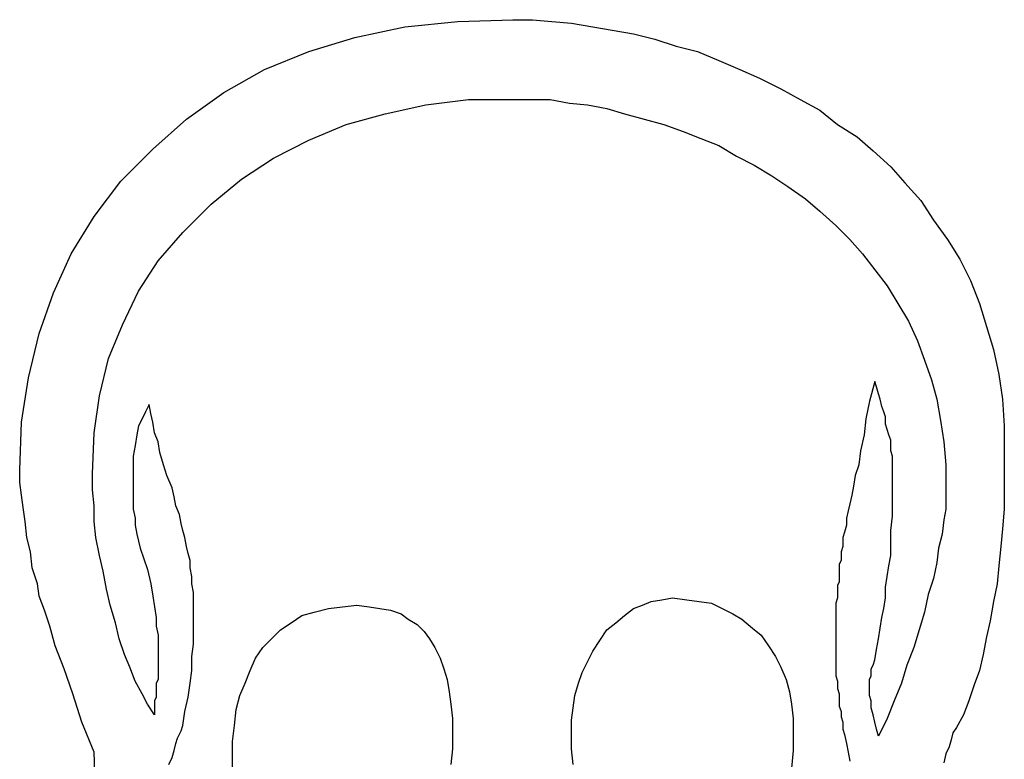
# Model space of a CAD drawing. Extents: x 0.01 to 1.59, y 0 to 1.77.
# Tile 4 of 4: x 0.25 to 1.34, y 0.95 to 1.77. Entities that reach past the tile are written whole.
import ezdxf

# ---------------------------------------------------------------- set-up
doc = ezdxf.new("R2010")
doc.units = 0

msp = doc.modelspace()

# ---------------------------------------------------------------- linework, layer by layer
at = {"color": 0}
for p, q in [((0.734375, 1.765625, 0.5), (0.794922, 1.767578, 0.5)), ((0.794922, 1.767578, 0.5), (0.816406, 1.767578, 0.5)), ((0.816406, 1.767578, 0.5), (0.837891, 1.765625, 0.5)), ((0.621094, 1.748047, 0.5), (0.675781, 1.759766, 0.5)), ((0.675781, 1.759766, 0.5), (0.734375, 1.765625, 0.5)), ((0.837891, 1.765625, 0.5), (0.859375, 1.763672, 0.5)), ((0.859375, 1.763672, 0.5), (0.882813, 1.759766, 0.5)), ((0.882813, 1.759766, 0.5), (0.904297, 1.755859, 0.5)), ((0.570313, 1.732422, 0.5), (0.621094, 1.748047, 0.5)), ((0.904297, 1.755859, 0.5), (0.927734, 1.751953, 0.5)), ((0.927734, 1.751953, 0.5), (0.951172, 1.746094, 0.5)), ((0.951172, 1.746094, 0.5), (0.974609, 1.738281, 0.5)), ((0.974609, 1.738281, 0.5), (0.998047, 1.732422, 0.5)), ((0.521484, 1.712891, 0.5), (0.570313, 1.732422, 0.5)), ((0.998047, 1.732422, 0.5), (1.021484, 1.722656, 0.5)), ((0.476563, 1.6875, 0.5), (0.521484, 1.712891, 0.5)), ((1.021484, 1.722656, 0.5), (1.044922, 1.712891, 0.5)), ((1.044922, 1.712891, 0.5), (1.066406, 1.703125, 0.5)), ((1.066406, 1.703125, 0.5), (1.089844, 1.691406, 0.5)), ((1.089844, 1.691406, 0.5), (1.111328, 1.679688, 0.5)), ((0.435547, 1.658203, 0.5), (0.476563, 1.6875, 0.5)), ((0.654297, 1.664063, 0.5), (0.699219, 1.673828, 0.5)), ((0.699219, 1.673828, 0.5), (0.746094, 1.679688, 0.5)), ((0.746094, 1.679688, 0.5), (0.794922, 1.679688, 0.5)), ((0.794922, 1.679688, 0.5), (0.816406, 1.679688, 0.5)), ((0.816406, 1.679688, 0.5), (0.835938, 1.679688, 0.5)), ((0.835938, 1.679688, 0.5), (0.857422, 1.675781, 0.5)), ((0.857422, 1.675781, 0.5), (0.876953, 1.673828, 0.5)), ((0.876953, 1.673828, 0.5), (0.898438, 1.669922, 0.5)), ((0.898438, 1.669922, 0.5), (0.917969, 1.664063, 0.5)), ((1.111328, 1.679688, 0.5), (1.132813, 1.667969, 0.5)), ((0.611328, 1.652344, 0.5), (0.654297, 1.664063, 0.5)), ((0.917969, 1.664063, 0.5), (0.939453, 1.658203, 0.5)), ((1.132813, 1.667969, 0.5), (1.152344, 1.652344, 0.5)), ((0.398438, 1.625, 0.5), (0.435547, 1.658203, 0.5)), ((0.570313, 1.634766, 0.5), (0.611328, 1.652344, 0.5)), ((0.939453, 1.658203, 0.5), (0.960938, 1.652344, 0.5)), ((0.960938, 1.652344, 0.5), (0.982422, 1.644531, 0.5)), ((1.152344, 1.652344, 0.5), (1.173828, 1.638672, 0.5)), ((0.982422, 1.644531, 0.5), (1.001953, 1.636719, 0.5)), ((1.173828, 1.638672, 0.5), (1.191406, 1.623047, 0.5)), ((0.53125, 1.615234, 0.5), (0.570313, 1.634766, 0.5)), ((1.001953, 1.636719, 0.5), (1.021484, 1.628906, 0.5)), ((1.021484, 1.628906, 0.5), (1.041016, 1.617188, 0.5)), ((0.363281, 1.589844, 0.5), (0.398438, 1.625, 0.5)), ((0.496094, 1.591797, 0.5), (0.53125, 1.615234, 0.5)), ((1.041016, 1.617188, 0.5), (1.060547, 1.607422, 0.5)), ((1.191406, 1.623047, 0.5), (1.210938, 1.605469, 0.5)), ((1.060547, 1.607422, 0.5), (1.080078, 1.595703, 0.5)), ((1.210938, 1.605469, 0.5), (1.226563, 1.587891, 0.5)), ((1.080078, 1.595703, 0.5), (1.097656, 1.583984, 0.5)), ((0.333984, 1.550781, 0.5), (0.363281, 1.589844, 0.5)), ((0.462891, 1.564453, 0.5), (0.496094, 1.591797, 0.5)), ((1.097656, 1.583984, 0.5), (1.117188, 1.570313, 0.5)), ((1.226563, 1.587891, 0.5), (1.244141, 1.568359, 0.5)), ((0.431641, 1.533203, 0.5), (0.462891, 1.564453, 0.5)), ((1.117188, 1.570313, 0.5), (1.132813, 1.556641, 0.5)), ((1.244141, 1.568359, 0.5), (1.257813, 1.546875, 0.5)), ((0.308594, 1.509766, 0.5), (0.333984, 1.550781, 0.5)), ((1.132813, 1.556641, 0.5), (1.150391, 1.541016, 0.5)), ((1.150391, 1.541016, 0.5), (1.166016, 1.525391, 0.5)), ((1.257813, 1.546875, 0.5), (1.273438, 1.525391, 0.5)), ((0.404297, 1.501953, 0.5), (0.431641, 1.533203, 0.5)), ((1.166016, 1.525391, 0.5), (1.179688, 1.509766, 0.5)), ((1.273438, 1.525391, 0.5), (1.287109, 1.503906, 0.5)), ((0.289063, 1.466797, 0.5), (0.308594, 1.509766, 0.5)), ((1.179688, 1.509766, 0.5), (1.193359, 1.492188, 0.5)), ((0.382813, 1.46875, 0.5), (0.404297, 1.501953, 0.5)), ((1.287109, 1.503906, 0.5), (1.298828, 1.480469, 0.5)), ((1.193359, 1.492188, 0.5), (1.207031, 1.474609, 0.5)), ((1.207031, 1.474609, 0.5), (1.21875, 1.455078, 0.5)), ((1.298828, 1.480469, 0.5), (1.308594, 1.455078, 0.5)), ((0.273438, 1.421875, 0.5), (0.289063, 1.466797, 0.5)), ((0.365234, 1.431641, 0.5), (0.382813, 1.46875, 0.5)), ((1.21875, 1.455078, 0.5), (1.230469, 1.435547, 0.5)), ((1.308594, 1.455078, 0.5), (1.316406, 1.429688, 0.5)), ((0.349609, 1.394531, 0.5), (0.365234, 1.431641, 0.5)), ((1.230469, 1.435547, 0.5), (1.240234, 1.414063, 0.5)), ((0.261719, 1.373047, 0.5), (0.273438, 1.421875, 0.5)), ((1.316406, 1.429688, 0.5), (1.324219, 1.404297, 0.5)), ((1.240234, 1.414063, 0.5), (1.248047, 1.392578, 0.5)), ((1.324219, 1.404297, 0.5), (1.330078, 1.376953, 0.5)), ((0.339844, 1.353516, 0.5), (0.349609, 1.394531, 0.5)), ((1.248047, 1.392578, 0.5), (1.255859, 1.371094, 0.5)), ((1.330078, 1.376953, 0.5), (1.333984, 1.349609, 0.5)), ((0.253906, 1.324219, 0.5), (0.261719, 1.373047, 0.5)), ((1.193359, 1.369141, 0.5), (1.1875, 1.347656, 0.5)), ((1.195313, 1.363281, 0.5), (1.193359, 1.369141, 0.5)), ((1.255859, 1.371094, 0.5), (1.261719, 1.349609, 0.5)), ((1.197266, 1.355469, 0.5), (1.195313, 1.363281, 0.5)), ((1.199219, 1.349609, 0.5), (1.197266, 1.355469, 0.5)), ((0.333984, 1.3125, 0.5), (0.339844, 1.353516, 0.5)), ((1.1875, 1.347656, 0.5), (1.183594, 1.328125, 0.5)), ((1.201172, 1.341797, 0.5), (1.199219, 1.349609, 0.5)), ((1.261719, 1.349609, 0.5), (1.265625, 1.326172, 0.5)), ((1.333984, 1.349609, 0.5), (1.335938, 1.320313, 0.5)), ((0.390625, 1.335938, 0.5), (0.386719, 1.328125, 0.5)), ((0.394531, 1.34375, 0.5), (0.390625, 1.335938, 0.5)), ((0.396484, 1.333984, 0.5), (0.394531, 1.34375, 0.5)), ((0.398438, 1.324219, 0.5), (0.396484, 1.333984, 0.5)), ((1.203125, 1.335938, 0.5), (1.201172, 1.341797, 0.5)), ((1.205078, 1.330078, 0.5), (1.203125, 1.335938, 0.5)), ((0.251953, 1.271484, 0.5), (0.253906, 1.324219, 0.5)), ((0.386719, 1.328125, 0.5), (0.382813, 1.320313, 0.5)), ((0.400391, 1.3125, 0.5), (0.398438, 1.324219, 0.5)), ((1.183594, 1.328125, 0.5), (1.181641, 1.310547, 0.5)), ((1.205078, 1.322266, 0.5), (1.205078, 1.330078, 0.5)), ((1.265625, 1.326172, 0.5), (1.269531, 1.302734, 0.5)), ((0.332031, 1.267578, 0.5), (0.333984, 1.3125, 0.5)), ((0.382813, 1.320313, 0.5), (0.380859, 1.310547, 0.5)), ((0.404297, 1.302734, 0.5), (0.400391, 1.3125, 0.5)), ((1.207031, 1.316406, 0.5), (1.205078, 1.322266, 0.5)), ((1.208984, 1.310547, 0.5), (1.207031, 1.316406, 0.5)), ((1.335938, 1.320313, 0.5), (1.335938, 1.291016, 0.5)), ((0.380859, 1.310547, 0.5), (0.378906, 1.298828, 0.5)), ((0.40625, 1.291016, 0.5), (0.404297, 1.302734, 0.5)), ((1.181641, 1.310547, 0.5), (1.177734, 1.292969, 0.5)), ((1.210938, 1.304688, 0.5), (1.208984, 1.310547, 0.5)), ((1.210938, 1.298828, 0.5), (1.210938, 1.304688, 0.5)), ((1.269531, 1.302734, 0.5), (1.271484, 1.277344, 0.5)), ((0.378906, 1.298828, 0.5), (0.376953, 1.287109, 0.5)), ((0.410156, 1.277344, 0.5), (0.40625, 1.291016, 0.5)), ((1.177734, 1.292969, 0.5), (1.175781, 1.277344, 0.5)), ((1.210938, 1.292969, 0.5), (1.210938, 1.298828, 0.5)), ((1.212891, 1.287109, 0.5), (1.210938, 1.292969, 0.5)), ((1.335938, 1.291016, 0.5), (1.335938, 1.269531, 0.5)), ((0.376953, 1.287109, 0.5), (0.376953, 1.273438, 0.5)), ((1.212891, 1.28125, 0.5), (1.212891, 1.287109, 0.5)), ((1.212891, 1.277344, 0.5), (1.212891, 1.28125, 0.5)), ((0.251953, 1.257813, 0.5), (0.251953, 1.271484, 0.5)), ((0.376953, 1.273438, 0.5), (0.376953, 1.259766, 0.5)), ((0.414063, 1.265625, 0.5), (0.410156, 1.277344, 0.5)), ((1.175781, 1.277344, 0.5), (1.171875, 1.265625, 0.5)), ((1.212891, 1.271484, 0.5), (1.212891, 1.277344, 0.5)), ((1.212891, 1.253906, 0.5), (1.212891, 1.271484, 0.5)), ((1.271484, 1.277344, 0.5), (1.271484, 1.251953, 0.5)), ((1.335938, 1.269531, 0.5), (1.335938, 1.25, 0.5)), ((0.253906, 1.244141, 0.5), (0.251953, 1.257813, 0.5)), ((0.332031, 1.25, 0.5), (0.332031, 1.267578, 0.5)), ((0.376953, 1.259766, 0.5), (0.376953, 1.248047, 0.5)), ((0.419922, 1.251953, 0.5), (0.414063, 1.265625, 0.5)), ((1.171875, 1.265625, 0.5), (1.169922, 1.253906, 0.5)), ((0.333984, 1.232422, 0.5), (0.332031, 1.25, 0.5)), ((0.376953, 1.248047, 0.5), (0.376953, 1.238281, 0.5)), ((0.421875, 1.242188, 0.5), (0.419922, 1.251953, 0.5)), ((1.169922, 1.253906, 0.5), (1.167969, 1.244141, 0.5)), ((1.212891, 1.236328, 0.5), (1.212891, 1.253906, 0.5)), ((1.271484, 1.251953, 0.5), (1.271484, 1.242188, 0.5)), ((1.335938, 1.25, 0.5), (1.335938, 1.228516, 0.5)), ((0.255859, 1.230469, 0.5), (0.253906, 1.244141, 0.5)), ((0.376953, 1.238281, 0.5), (0.376953, 1.228516, 0.5)), ((0.423828, 1.232422, 0.5), (0.421875, 1.242188, 0.5)), ((1.167969, 1.244141, 0.5), (1.166016, 1.234375, 0.5)), ((1.212891, 1.220703, 0.5), (1.212891, 1.236328, 0.5)), ((1.271484, 1.242188, 0.5), (1.271484, 1.228516, 0.5)), ((0.257813, 1.214844, 0.5), (0.255859, 1.230469, 0.5)), ((0.333984, 1.214844, 0.5), (0.333984, 1.232422, 0.5)), ((0.376953, 1.228516, 0.5), (0.378906, 1.21875, 0.5)), ((0.427734, 1.222656, 0.5), (0.423828, 1.232422, 0.5)), ((1.164063, 1.226563, 0.5), (1.162109, 1.21875, 0.5)), ((1.166016, 1.234375, 0.5), (1.164063, 1.226563, 0.5)), ((1.271484, 1.228516, 0.5), (1.269531, 1.216797, 0.5)), ((1.335938, 1.228516, 0.5), (1.333984, 1.207031, 0.5)), ((0.259766, 1.197266, 0.5), (0.257813, 1.214844, 0.5)), ((0.335938, 1.197266, 0.5), (0.333984, 1.214844, 0.5)), ((0.378906, 1.21875, 0.5), (0.378906, 1.210938, 0.5)), ((0.429688, 1.212891, 0.5), (0.427734, 1.222656, 0.5)), ((1.162109, 1.21875, 0.5), (1.162109, 1.210938, 0.5)), ((1.210938, 1.205078, 0.5), (1.212891, 1.220703, 0.5)), ((1.269531, 1.216797, 0.5), (1.267578, 1.201172, 0.5)), ((0.378906, 1.210938, 0.5), (0.380859, 1.201172, 0.5)), ((0.431641, 1.205078, 0.5), (0.429688, 1.212891, 0.5)), ((0.433594, 1.197266, 0.5), (0.431641, 1.205078, 0.5)), ((1.162109, 1.210938, 0.5), (1.160156, 1.203125, 0.5)), ((1.210938, 1.191406, 0.5), (1.210938, 1.205078, 0.5)), ((1.333984, 1.207031, 0.5), (1.332031, 1.1875, 0.5)), ((0.263672, 1.181641, 0.5), (0.259766, 1.197266, 0.5)), ((0.339844, 1.177734, 0.5), (0.335938, 1.197266, 0.5)), ((0.380859, 1.201172, 0.5), (0.382813, 1.193359, 0.5)), ((0.382813, 1.193359, 0.5), (0.384766, 1.185547, 0.5)), ((0.435547, 1.1875, 0.5), (0.433594, 1.197266, 0.5)), ((1.160156, 1.203125, 0.5), (1.158203, 1.197266, 0.5)), ((1.158203, 1.197266, 0.5), (1.158203, 1.191406, 0.5)), ((1.267578, 1.201172, 0.5), (1.263672, 1.185547, 0.5)), ((0.265625, 1.164063, 0.5), (0.263672, 1.181641, 0.5)), ((0.384766, 1.185547, 0.5), (0.392578, 1.162109, 0.5)), ((0.4375, 1.179688, 0.5), (0.435547, 1.1875, 0.5)), ((1.158203, 1.1875, 0.5), (1.15625, 1.181641, 0.5)), ((1.15625, 1.181641, 0.5), (1.15625, 1.175781, 0.5)), ((1.158203, 1.191406, 0.5), (1.158203, 1.1875, 0.5)), ((1.210938, 1.177734, 0.5), (1.210938, 1.191406, 0.5)), ((1.263672, 1.185547, 0.5), (1.261719, 1.169922, 0.5)), ((1.332031, 1.1875, 0.5), (1.330078, 1.166016, 0.5)), ((0.34375, 1.160156, 0.5), (0.339844, 1.177734, 0.5)), ((0.439453, 1.171875, 0.5), (0.4375, 1.179688, 0.5)), ((0.439453, 1.164063, 0.5), (0.439453, 1.171875, 0.5)), ((1.15625, 1.171875, 0.5), (1.154297, 1.167969, 0.5)), ((1.15625, 1.175781, 0.5), (1.15625, 1.171875, 0.5)), ((1.208984, 1.166016, 0.5), (1.210938, 1.177734, 0.5)), ((0.271484, 1.146484, 0.5), (0.265625, 1.164063, 0.5)), ((0.347656, 1.140625, 0.5), (0.34375, 1.160156, 0.5)), ((0.392578, 1.162109, 0.5), (0.396484, 1.146484, 0.5)), ((0.441406, 1.154297, 0.5), (0.439453, 1.164063, 0.5)), ((1.154297, 1.167969, 0.5), (1.154297, 1.162109, 0.5)), ((1.154297, 1.162109, 0.5), (1.154297, 1.158203, 0.5)), ((1.207031, 1.154297, 0.5), (1.208984, 1.166016, 0.5)), ((1.261719, 1.169922, 0.5), (1.257813, 1.152344, 0.5)), ((1.330078, 1.166016, 0.5), (1.328125, 1.146484, 0.5)), ((0.441406, 1.146484, 0.5), (0.441406, 1.154297, 0.5)), ((1.154297, 1.158203, 0.5), (1.154297, 1.152344, 0.5)), ((1.154297, 1.152344, 0.5), (1.154297, 1.148438, 0.5)), ((1.205078, 1.142578, 0.5), (1.207031, 1.154297, 0.5)), ((1.257813, 1.152344, 0.5), (1.251953, 1.134766, 0.5)), ((0.273438, 1.132813, 0.5), (0.271484, 1.146484, 0.5)), ((0.351563, 1.123047, 0.5), (0.347656, 1.140625, 0.5)), ((0.396484, 1.146484, 0.5), (0.398438, 1.132813, 0.5)), ((0.443359, 1.136719, 0.5), (0.441406, 1.146484, 0.5)), ((1.154297, 1.148438, 0.5), (1.152344, 1.144531, 0.5)), ((1.152344, 1.144531, 0.5), (1.152344, 1.140625, 0.5)), ((1.152344, 1.140625, 0.5), (1.152344, 1.134766, 0.5)), ((1.205078, 1.130859, 0.5), (1.205078, 1.142578, 0.5)), ((1.328125, 1.146484, 0.5), (1.324219, 1.126953, 0.5)), ((0.279297, 1.117188, 0.5), (0.273438, 1.132813, 0.5)), ((0.398438, 1.132813, 0.5), (0.400391, 1.121094, 0.5)), ((0.443359, 1.128906, 0.5), (0.443359, 1.136719, 0.5)), ((0.443359, 1.119141, 0.5), (0.443359, 1.128906, 0.5)), ((0.947266, 1.126953, 0.5), (0.958984, 1.128906, 0.5)), ((0.958984, 1.128906, 0.5), (0.970703, 1.130859, 0.5)), ((0.970703, 1.130859, 0.5), (0.986328, 1.128906, 0.5)), ((0.986328, 1.128906, 0.5), (1, 1.126953, 0.5)), ((1.152344, 1.130859, 0.5), (1.150391, 1.125, 0.5)), ((1.152344, 1.134766, 0.5), (1.152344, 1.130859, 0.5)), ((1.203125, 1.119141, 0.5), (1.205078, 1.130859, 0.5)), ((1.251953, 1.134766, 0.5), (1.248047, 1.115234, 0.5)), ((0.285156, 1.099609, 0.5), (0.279297, 1.117188, 0.5)), ((0.357422, 1.103516, 0.5), (0.351563, 1.123047, 0.5)), ((0.400391, 1.121094, 0.5), (0.402344, 1.109375, 0.5)), ((0.443359, 1.109375, 0.5), (0.443359, 1.119141, 0.5)), ((0.576172, 1.115234, 0.5), (0.591797, 1.119141, 0.5)), ((0.591797, 1.119141, 0.5), (0.607422, 1.121094, 0.5)), ((0.607422, 1.121094, 0.5), (0.623047, 1.123047, 0.5)), ((0.623047, 1.123047, 0.5), (0.636719, 1.121094, 0.5)), ((0.636719, 1.121094, 0.5), (0.648438, 1.119141, 0.5)), ((0.648438, 1.119141, 0.5), (0.660156, 1.117188, 0.5)), ((0.660156, 1.117188, 0.5), (0.671875, 1.113281, 0.5)), ((0.917969, 1.111328, 0.5), (0.927734, 1.119141, 0.5)), ((0.927734, 1.119141, 0.5), (0.9375, 1.123047, 0.5)), ((0.9375, 1.123047, 0.5), (0.947266, 1.126953, 0.5)), ((1, 1.126953, 0.5), (1.013672, 1.125, 0.5)), ((1.013672, 1.125, 0.5), (1.025391, 1.119141, 0.5)), ((1.025391, 1.119141, 0.5), (1.037109, 1.113281, 0.5)), ((1.150391, 1.125, 0.5), (1.150391, 1.119141, 0.5)), ((1.150391, 1.119141, 0.5), (1.150391, 1.115234, 0.5)), ((1.201172, 1.109375, 0.5), (1.203125, 1.119141, 0.5)), ((1.324219, 1.126953, 0.5), (1.320313, 1.105469, 0.5)), ((0.402344, 1.109375, 0.5), (0.402344, 1.099609, 0.5)), ((0.443359, 1.095703, 0.5), (0.443359, 1.109375, 0.5)), ((0.550781, 1.103516, 0.5), (0.5625, 1.111328, 0.5)), ((0.5625, 1.111328, 0.5), (0.576172, 1.115234, 0.5)), ((0.671875, 1.113281, 0.5), (0.679688, 1.107422, 0.5)), ((0.679688, 1.107422, 0.5), (0.689453, 1.101563, 0.5)), ((0.908203, 1.103516, 0.5), (0.917969, 1.111328, 0.5)), ((1.037109, 1.113281, 0.5), (1.046875, 1.107422, 0.5)), ((1.046875, 1.107422, 0.5), (1.058594, 1.097656, 0.5)), ((1.150391, 1.115234, 0.5), (1.150391, 1.109375, 0.5)), ((1.150391, 1.109375, 0.5), (1.150391, 1.095703, 0.5)), ((1.199219, 1.097656, 0.5), (1.201172, 1.109375, 0.5)), ((1.248047, 1.115234, 0.5), (1.242188, 1.095703, 0.5)), ((0.291016, 1.078125, 0.5), (0.285156, 1.099609, 0.5)), ((0.361328, 1.085938, 0.5), (0.357422, 1.103516, 0.5)), ((0.402344, 1.099609, 0.5), (0.404297, 1.089844, 0.5)), ((0.443359, 1.080078, 0.5), (0.443359, 1.095703, 0.5)), ((0.529297, 1.085938, 0.5), (0.539063, 1.095703, 0.5)), ((0.539063, 1.095703, 0.5), (0.550781, 1.103516, 0.5)), ((0.689453, 1.101563, 0.5), (0.697266, 1.09375, 0.5)), ((0.890625, 1.083984, 0.5), (0.898438, 1.095703, 0.5)), ((0.898438, 1.095703, 0.5), (0.908203, 1.103516, 0.5)), ((1.058594, 1.097656, 0.5), (1.068359, 1.089844, 0.5)), ((1.150391, 1.095703, 0.5), (1.150391, 1.085938, 0.5)), ((1.197266, 1.085938, 0.5), (1.199219, 1.097656, 0.5)), ((1.242188, 1.095703, 0.5), (1.236328, 1.076172, 0.5)), ((1.320313, 1.105469, 0.5), (1.316406, 1.087891, 0.5)), ((0.367188, 1.068359, 0.5), (0.361328, 1.085938, 0.5)), ((0.404297, 1.089844, 0.5), (0.404297, 1.082031, 0.5)), ((0.519531, 1.076172, 0.5), (0.529297, 1.085938, 0.5)), ((0.697266, 1.09375, 0.5), (0.703125, 1.085938, 0.5)), ((0.703125, 1.085938, 0.5), (0.708984, 1.076172, 0.5)), ((1.068359, 1.089844, 0.5), (1.076172, 1.078125, 0.5)), ((1.150391, 1.085938, 0.5), (1.150391, 1.076172, 0.5)), ((1.195313, 1.074219, 0.5), (1.197266, 1.085938, 0.5)), ((1.316406, 1.087891, 0.5), (1.3125, 1.068359, 0.5)), ((0.300781, 1.052734, 0.5), (0.291016, 1.078125, 0.5)), ((0.404297, 1.082031, 0.5), (0.404297, 1.074219, 0.5)), ((0.404297, 1.074219, 0.5), (0.404297, 1.070313, 0.5)), ((0.441406, 1.066406, 0.5), (0.443359, 1.080078, 0.5)), ((0.511719, 1.064453, 0.5), (0.519531, 1.076172, 0.5)), ((0.708984, 1.076172, 0.5), (0.714844, 1.064453, 0.5)), ((0.882813, 1.072266, 0.5), (0.890625, 1.083984, 0.5)), ((1.076172, 1.078125, 0.5), (1.083984, 1.066406, 0.5)), ((1.150391, 1.076172, 0.5), (1.150391, 1.068359, 0.5)), ((1.193359, 1.0625, 0.5), (1.195313, 1.074219, 0.5)), ((1.236328, 1.076172, 0.5), (1.228516, 1.056641, 0.5)), ((0.373047, 1.054688, 0.5), (0.367188, 1.068359, 0.5)), ((0.404297, 1.070313, 0.5), (0.404297, 1.066406, 0.5)), ((0.404297, 1.066406, 0.5), (0.404297, 1.060547, 0.5)), ((0.441406, 1.050781, 0.5), (0.441406, 1.066406, 0.5)), ((0.505859, 1.050781, 0.5), (0.511719, 1.064453, 0.5)), ((0.714844, 1.064453, 0.5), (0.71875, 1.052734, 0.5)), ((0.876953, 1.060547, 0.5), (0.882813, 1.072266, 0.5)), ((1.083984, 1.066406, 0.5), (1.089844, 1.054688, 0.5)), ((1.150391, 1.068359, 0.5), (1.150391, 1.060547, 0.5)), ((1.191406, 1.056641, 0.5), (1.193359, 1.0625, 0.5)), ((1.3125, 1.068359, 0.5), (1.308594, 1.050781, 0.5)), ((0.310547, 1.025391, 0.5), (0.300781, 1.052734, 0.5)), ((0.378906, 1.039063, 0.5), (0.373047, 1.054688, 0.5)), ((0.404297, 1.060547, 0.5), (0.404297, 1.056641, 0.5)), ((0.404297, 1.056641, 0.5), (0.404297, 1.052734, 0.5)), ((0.404297, 1.052734, 0.5), (0.404297, 1.046875, 0.5)), ((0.71875, 1.052734, 0.5), (0.722656, 1.041016, 0.5)), ((0.871094, 1.048828, 0.5), (0.876953, 1.060547, 0.5)), ((1.089844, 1.054688, 0.5), (1.095703, 1.041016, 0.5)), ((1.150391, 1.060547, 0.5), (1.150391, 1.052734, 0.5)), ((1.150391, 1.052734, 0.5), (1.150391, 1.044922, 0.5)), ((1.189453, 1.052734, 0.5), (1.191406, 1.056641, 0.5)), ((1.189453, 1.048828, 0.5), (1.189453, 1.052734, 0.5)), ((1.228516, 1.056641, 0.5), (1.222656, 1.037109, 0.5)), ((0.404297, 1.041016, 0.5), (0.402344, 1.037109, 0.5)), ((0.404297, 1.046875, 0.5), (0.404297, 1.041016, 0.5)), ((0.439453, 1.037109, 0.5), (0.441406, 1.050781, 0.5)), ((0.5, 1.037109, 0.5), (0.505859, 1.050781, 0.5)), ((0.722656, 1.041016, 0.5), (0.724609, 1.027344, 0.5)), ((0.867188, 1.037109, 0.5), (0.871094, 1.048828, 0.5)), ((1.095703, 1.041016, 0.5), (1.099609, 1.027344, 0.5)), ((1.150391, 1.044922, 0.5), (1.152344, 1.039063, 0.5)), ((1.1875, 1.041016, 0.5), (1.189453, 1.044922, 0.5)), ((1.1875, 1.039063, 0.5), (1.1875, 1.041016, 0.5)), ((1.189453, 1.044922, 0.5), (1.189453, 1.048828, 0.5)), ((1.308594, 1.050781, 0.5), (1.302734, 1.035156, 0.5)), ((0.386719, 1.025391, 0.5), (0.378906, 1.039063, 0.5)), ((0.402344, 1.037109, 0.5), (0.402344, 1.03125, 0.5)), ((0.402344, 1.03125, 0.5), (0.402344, 1.025391, 0.5)), ((0.4375, 1.021484, 0.5), (0.439453, 1.037109, 0.5)), ((0.494141, 1.023438, 0.5), (0.5, 1.037109, 0.5)), ((0.863281, 1.023438, 0.5), (0.867188, 1.037109, 0.5)), ((1.152344, 1.039063, 0.5), (1.152344, 1.03125, 0.5)), ((1.152344, 1.03125, 0.5), (1.154297, 1.025391, 0.5)), ((1.1875, 1.037109, 0.5), (1.1875, 1.039063, 0.5)), ((1.1875, 1.035156, 0.5), (1.1875, 1.037109, 0.5)), ((1.1875, 1.029297, 0.5), (1.1875, 1.035156, 0.5)), ((1.222656, 1.037109, 0.5), (1.214844, 1.017578, 0.5)), ((1.302734, 1.035156, 0.5), (1.296875, 1.017578, 0.5)), ((0.320313, 0.994141, 0.5), (0.310547, 1.025391, 0.5)), ((0.392578, 1.013672, 0.5), (0.386719, 1.025391, 0.5)), ((0.402344, 1.021484, 0.5), (0.400391, 1.017578, 0.5)), ((0.402344, 1.025391, 0.5), (0.402344, 1.021484, 0.5)), ((0.433594, 1.005859, 0.5), (0.4375, 1.021484, 0.5)), ((0.490234, 1.007813, 0.5), (0.494141, 1.023438, 0.5)), ((0.724609, 1.027344, 0.5), (0.726563, 1.013672, 0.5)), ((0.861328, 1.009766, 0.5), (0.863281, 1.023438, 0.5)), ((1.099609, 1.027344, 0.5), (1.101563, 1.013672, 0.5)), ((1.154297, 1.025391, 0.5), (1.154297, 1.019531, 0.5)), ((1.154297, 1.019531, 0.5), (1.154297, 1.011719, 0.5)), ((1.1875, 1.023438, 0.5), (1.1875, 1.029297, 0.5)), ((1.189453, 1.017578, 0.5), (1.1875, 1.023438, 0.5)), ((0.400391, 1.001953, 0.5), (0.392578, 1.013672, 0.5)), ((0.400391, 1.017578, 0.5), (0.400391, 1.011719, 0.5)), ((0.400391, 1.011719, 0.5), (0.400391, 1.009766, 0.5)), ((0.400391, 1.009766, 0.5), (0.400391, 1.005859, 0.5)), ((0.726563, 1.013672, 0.5), (0.728516, 0.998047, 0.5)), ((0.859375, 0.996094, 0.5), (0.861328, 1.009766, 0.5)), ((1.101563, 1.013672, 0.5), (1.103516, 0.998047, 0.5)), ((1.154297, 1.011719, 0.5), (1.15625, 1.005859, 0.5)), ((1.189453, 1.009766, 0.5), (1.189453, 1.017578, 0.5)), ((1.191406, 1.001953, 0.5), (1.189453, 1.009766, 0.5)), ((1.214844, 1.017578, 0.5), (1.207031, 0.998047, 0.5)), ((1.296875, 1.017578, 0.5), (1.291016, 1.001953, 0.5)), ((0.400391, 1.005859, 0.5), (0.400391, 1.001953, 0.5)), ((0.431641, 0.990234, 0.5), (0.433594, 1.005859, 0.5)), ((0.488281, 0.990234, 0.5), (0.490234, 1.007813, 0.5)), ((0.728516, 0.998047, 0.5), (0.728516, 0.982422, 0.5)), ((1.103516, 0.998047, 0.5), (1.103516, 0.982422, 0.5)), ((1.15625, 1.005859, 0.5), (1.15625, 1, 0.5)), ((1.15625, 1, 0.5), (1.158203, 0.994141, 0.5)), ((1.193359, 0.994141, 0.5), (1.191406, 1.001953, 0.5)), ((1.207031, 0.998047, 0.5), (1.197266, 0.978516, 0.5)), ((1.291016, 1.001953, 0.5), (1.283203, 0.988281, 0.5)), ((0.333984, 0.960938, 0.5), (0.320313, 0.994141, 0.5)), ((0.429688, 0.984375, 0.5), (0.431641, 0.990234, 0.5)), ((0.486328, 0.972656, 0.5), (0.488281, 0.990234, 0.5)), ((0.859375, 0.982422, 0.5), (0.859375, 0.996094, 0.5)), ((1.158203, 0.994141, 0.5), (1.158203, 0.986328, 0.5)), ((1.195313, 0.986328, 0.5), (1.193359, 0.994141, 0.5)), ((1.283203, 0.988281, 0.5), (1.279297, 0.982422, 0.5)), ((0.423828, 0.970703, 0.5), (0.425781, 0.976563, 0.5)), ((0.425781, 0.976563, 0.5), (0.429688, 0.984375, 0.5)), ((0.728516, 0.982422, 0.5), (0.728516, 0.964844, 0.5)), ((0.859375, 0.964844, 0.5), (0.859375, 0.982422, 0.5)), ((1.103516, 0.982422, 0.5), (1.103516, 0.962891, 0.5)), ((1.158203, 0.986328, 0.5), (1.160156, 0.980469, 0.5)), ((1.160156, 0.980469, 0.5), (1.162109, 0.970703, 0.5)), ((1.197266, 0.978516, 0.5), (1.195313, 0.986328, 0.5)), ((1.279297, 0.982422, 0.5), (1.277344, 0.974609, 0.5)), ((0.421875, 0.962891, 0.5), (0.423828, 0.970703, 0.5)), ((0.486328, 0.955078, 0.5), (0.486328, 0.972656, 0.5)), ((0.728516, 0.964844, 0.5), (0.726563, 0.947266, 0.5)), ((0.861328, 0.947266, 0.5), (0.859375, 0.964844, 0.5)), ((1.162109, 0.970703, 0.5), (1.164063, 0.960938, 0.5)), ((1.275391, 0.966797, 0.5), (1.271484, 0.958984, 0.5)), ((1.277344, 0.974609, 0.5), (1.275391, 0.966797, 0.5)), ((0.337891, 0.830078, 0.5), (0.333984, 0.960938, 0.5)), ((0.416016, 0.947266, 0.5), (0.419922, 0.955078, 0.5)), ((0.419922, 0.955078, 0.5), (0.421875, 0.962891, 0.5)), ((0.486328, 0.939453, 0.5), (0.486328, 0.955078, 0.5)), ((1.103516, 0.962891, 0.5), (1.101563, 0.943359, 0.5)), ((1.164063, 0.960938, 0.5), (1.166016, 0.951172, 0.5)), ((1.271484, 0.958984, 0.5), (1.269531, 0.949219, 0.5))]:
    msp.add_line(p, q, dxfattribs=at)

doc.saveas('drawing.dxf')
